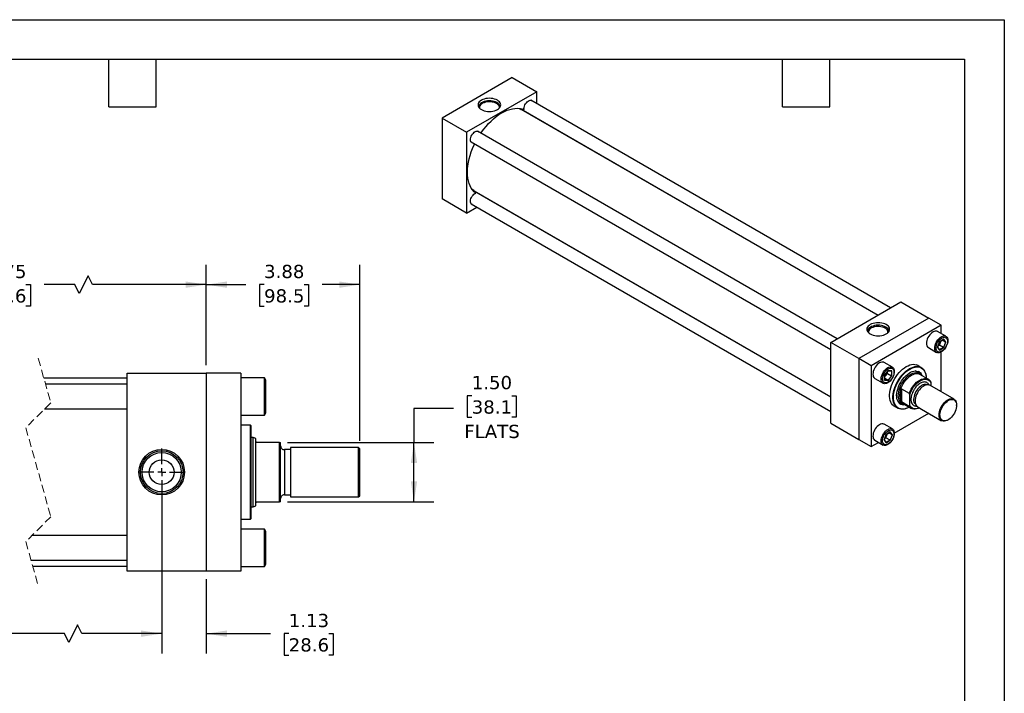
# Model space of a CAD drawing. Header units: inches. Extents: x 0 to 44, y 0 to 34.
# Tile 3 of 3: x 19.2 to 44, y 17 to 34. Entities that reach past the tile are written whole.
import ezdxf

# ---------------------------------------------------------------- set-up
doc = ezdxf.new("R2010")
doc.units = ezdxf.units.IN
doc.header["$LTSCALE"] = 4
doc.header["$MEASUREMENT"] = 0
for name, pattern in [('SLD-Center', [0.75, 0.6, -0.05, 0.05, -0.05]), ('SLD-Dashed', [0.075, 0.05, -0.025]), ('SLD-Solid', [0])]:
    doc.linetypes.add(name, pattern=pattern)
doc.layers.add('CENTER', color=40, linetype='SLD-Center')
doc.layers.add('DIMENSIONS', color=140, linetype='SLD-Solid', lineweight=25)
doc.layers.add('TEXT', color=140, linetype='SLD-Solid', lineweight=25)
doc.styles.add('SLDTEXTSTYLE0', font='VERDANA.TTF')
doc.dimstyles.new('SLDDIMSTYLE0', dxfattribs={"dimtxt": 0.339844, "dimasz": 0.52, "dimexe": 0, "dimexo": 0.0625, "dimgap": 0.084961, "dimtad": 0, "dimtih": 1, "dimtoh": 1, "dimrnd": 1e-09, "dimzin": 12, "dimdsep": 46, "dimtxsty": 'SLDTEXTSTYLE0', "dimsah": 1, "dimcen": 0.09, "dimadec": 0, "dimazin": 3, "dimtfac": 1, "dimtofl": 0, "dimtmove": 0, "dimatfit": 3, "dimfxl": 0, "dimfrac": 2, "dimtolj": 1, "dimtzin": 12, "dimarcsym": 0})
doc.dimstyles.new('SLDDIMSTYLE1', dxfattribs={"dimtxt": 0.339844, "dimasz": 0.52, "dimexe": 0, "dimexo": 0.0625, "dimgap": 0.084961, "dimtad": 0, "dimtih": 1, "dimtoh": 1, "dimrnd": 1e-09, "dimzin": 12, "dimdsep": 46, "dimtxsty": 'SLDTEXTSTYLE0', "dimsah": 1, "dimcen": 0.09, "dimadec": 0, "dimazin": 3, "dimtfac": 1, "dimtmove": 0, "dimatfit": 0, "dimfxl": 0, "dimfrac": 2, "dimtolj": 1, "dimtzin": 12, "dimarcsym": 0})
doc.dimstyles.new('SLDDIMSTYLE3', dxfattribs={"dimtxt": 0.339844, "dimasz": 0.52, "dimexe": 0, "dimexo": 0.0625, "dimgap": 0.084961, "dimtad": 0, "dimtih": 1, "dimtoh": 1, "dimrnd": 1e-09, "dimzin": 4, "dimdsep": 46, "dimtxsty": 'SLDTEXTSTYLE0', "dimsah": 1, "dimcen": 0.09, "dimadec": 0, "dimazin": 1, "dimtfac": 1, "dimtofl": 0, "dimtmove": 0, "dimatfit": 3, "dimfxl": 0, "dimfrac": 2, "dimtolj": 1, "dimtzin": 12, "dimarcsym": 0})

# ---------------------------------------------------------------- blocks, each defined once
blk = doc.blocks.new('_D_12')
at = {"layer": 'DIMENSIONS'}
for p, q in [((13.162, 25.281), (13.162, 27.814)), ((23.863, 25.281), (23.863, 27.814)), ((20.878, 27.536), (20.656, 27.092)), ((20.989, 27.314), (20.878, 27.536)), ((13.162, 27.314), (17.555, 27.314)), ((18.016, 27.314), (17.902, 27.314)), ((17.902, 27.314), (17.902, 26.774)), ((19.308, 27.314), (19.423, 27.314)), ((19.423, 27.314), (19.423, 26.774)), ((20.545, 27.314), (19.769, 27.314)), ((20.656, 27.092), (20.545, 27.314)), ((23.863, 27.314), (20.989, 27.314)), ((17.902, 26.774), (18.016, 26.774)), ((19.423, 26.774), (19.308, 26.774))]:
    blk.add_line(p, q, dxfattribs=at)
for points in [[(13.162, 27.314), (13.682, 27.234), (13.682, 27.394)], [(23.863, 27.314), (23.343, 27.394), (23.343, 27.234)]]:
    blk.add_solid(points, dxfattribs=at)
at = {"layer": 'DIMENSIONS', "char_height": 0.3333, "attachment_point": 1, "style": 'SLDTEXTSTYLE0'}
for s, insert in [('29.75', (18.016, 27.813)), ('755.6', (18.016, 27.197))]:
    blk.add_mtext(s, dxfattribs=dict(at, insert=insert))
blk = doc.blocks.new('_D_13')
at = {"layer": 'DIMENSIONS'}
for p, q in [((23.863, 25.281), (23.863, 27.814)), ((27.739, 23.374), (27.739, 27.814)), ((23.863, 27.314), (24.86, 27.314)), ((25.321, 27.314), (25.207, 27.314)), ((25.207, 27.314), (25.207, 26.774)), ((26.331, 27.314), (26.445, 27.314)), ((26.445, 27.314), (26.445, 26.774)), ((27.739, 27.314), (26.791, 27.314)), ((25.207, 26.774), (25.321, 26.774)), ((26.445, 26.774), (26.331, 26.774))]:
    blk.add_line(p, q, dxfattribs=at)
for points in [[(23.863, 27.314), (24.383, 27.234), (24.383, 27.394)], [(27.739, 27.314), (27.219, 27.394), (27.219, 27.234)]]:
    blk.add_solid(points, dxfattribs=at)
at = {"layer": 'DIMENSIONS', "char_height": 0.3333, "attachment_point": 1, "style": 'SLDTEXTSTYLE0'}
for s, insert in [('3.88', (25.321, 27.813)), ('98.5', (25.321, 27.197))]:
    blk.add_mtext(s, dxfattribs=dict(at, insert=insert))
blk = doc.blocks.new('_D_14')
at = {"layer": 'DIMENSIONS'}
for p, q in [((30.561, 24.509), (30.447, 24.509)), ((30.447, 24.509), (30.447, 23.969)), ((31.571, 24.509), (31.685, 24.509)), ((31.685, 24.509), (31.685, 23.969)), ((30.104, 24.191), (29.104, 24.191)), ((29.104, 24.191), (29.104, 23.331)), ((30.447, 23.969), (30.561, 23.969)), ((31.685, 23.969), (31.571, 23.969)), ((25.908, 23.331), (29.604, 23.331)), ((29.104, 21.831), (29.104, 23.331)), ((25.908, 21.831), (29.604, 21.831))]:
    blk.add_line(p, q, dxfattribs=at)
for points in [[(29.104, 23.331), (29.024, 22.811), (29.184, 22.811)], [(29.104, 21.831), (29.184, 22.351), (29.024, 22.351)]]:
    blk.add_solid(points, dxfattribs=at)
at = {"layer": 'DIMENSIONS', "char_height": 0.3333, "attachment_point": 1, "style": 'SLDTEXTSTYLE0'}
for s, insert in [('1.50', (30.561, 25.009)), ('38.1', (30.561, 24.392)), ('FLATS', (30.373, 23.776))]:
    blk.add_mtext(s, dxfattribs=dict(at, insert=insert))
blk = doc.blocks.new('_D_15')
at = {"layer": 'DIMENSIONS'}
for p, q in [((14.037, 22.381), (14.037, 18.006)), ((22.738, 22.381), (22.738, 18.006)), ((20.615, 18.728), (20.392, 18.284)), ((20.726, 18.506), (20.615, 18.728)), ((14.037, 18.506), (16.461, 18.506)), ((16.921, 18.506), (16.807, 18.506)), ((16.807, 18.506), (16.807, 17.966)), ((18.214, 18.506), (18.328, 18.506)), ((18.328, 18.506), (18.328, 17.966)), ((20.281, 18.506), (18.674, 18.506)), ((20.392, 18.284), (20.281, 18.506)), ((22.738, 18.506), (20.726, 18.506)), ((16.807, 17.966), (16.921, 17.966)), ((18.328, 17.966), (18.214, 17.966))]:
    blk.add_line(p, q, dxfattribs=at)
for points in [[(14.037, 18.506), (14.557, 18.426), (14.557, 18.586)], [(22.738, 18.506), (22.218, 18.586), (22.218, 18.426)]]:
    blk.add_solid(points, dxfattribs=at)
at = {"layer": 'DIMENSIONS', "char_height": 0.3333, "attachment_point": 1, "style": 'SLDTEXTSTYLE0'}
for s, insert in [('27.75', (16.921, 19.005)), ('704.8', (16.921, 18.389))]:
    blk.add_mtext(s, dxfattribs=dict(at, insert=insert))
blk = doc.blocks.new('_D_16')
at = {"layer": 'DIMENSIONS'}
for p, q in [((22.738, 22.381), (22.738, 18.006)), ((23.863, 19.881), (23.863, 18.006)), ((22.738, 18.506), (21.738, 18.506)), ((23.863, 18.506), (25.483, 18.506)), ((25.943, 18.506), (25.829, 18.506)), ((25.829, 18.506), (25.829, 17.966)), ((26.953, 18.506), (27.067, 18.506)), ((27.067, 18.506), (27.067, 17.966)), ((25.829, 17.966), (25.943, 17.966)), ((27.067, 17.966), (26.953, 17.966))]:
    blk.add_line(p, q, dxfattribs=at)
for points in [[(22.738, 18.506), (22.218, 18.586), (22.218, 18.426)], [(23.863, 18.506), (24.383, 18.426), (24.383, 18.586)]]:
    blk.add_solid(points, dxfattribs=at)
at = {"layer": 'DIMENSIONS', "char_height": 0.3333, "attachment_point": 1, "style": 'SLDTEXTSTYLE0'}
for s, insert in [('1.13', (25.943, 19.005)), ('28.6', (25.943, 18.389))]:
    blk.add_mtext(s, dxfattribs=dict(at, insert=insert))
blk = doc.blocks.new('SW_CENTERMARKSYMBOL_4')
at = {"layer": 'CENTER', "color": 0}
for p, q in [((0, 0.2), (0, 0.595)), ((-0.2, 0), (-0.595, 0)), ((0, 0), (-0.1, 0)), ((0, 0), (0, 0.1)), ((0, 0), (0, -0.1)), ((0, 0), (0.1, 0)), ((0.2, 0), (0.595, 0)), ((0, -0.2), (0, -0.595))]:
    blk.add_line(p, q, dxfattribs=at)

msp = doc.modelspace()

# ---------------------------------------------------------------- linework, layer by layer
at = {"color": 7, "linetype": 'SLD-Solid'}
for p, q in [((0, 34), (44, 34)), ((44, 34), (44, 0))]:
    msp.add_line(p, q, dxfattribs=at)
for p, q in [((31.582, 32.539), (29.814, 31.519)), ((31.582, 32.539), (32.201, 32.182)), ((32.201, 32.182), (30.433, 31.162)), ((32.201, 31.881), (32.201, 32.182)), ((41.132, 26.725), (32.053, 31.966)), ((31.796, 31.754), (31.789, 31.758)), ((31.799, 31.752), (40.82, 26.544)), ((40.813, 26.54), (31.811, 31.737)), ((29.814, 31.519), (29.814, 29.477)), ((29.814, 31.519), (30.433, 31.162)), ((32.201, 31.512), (32.201, 31.52)), ((30.433, 31.162), (30.433, 29.12)), ((39.781, 25.945), (30.703, 31.186)), ((30.546, 30.916), (39.625, 25.675)), ((30.595, 29.689), (30.601, 29.684)), ((39.625, 24.476), (30.605, 29.683)), ((30.624, 29.68), (39.625, 24.484)), ((30.433, 29.12), (29.814, 29.477)), ((30.546, 29.356), (39.625, 24.115)), ((31.007, 29.451), (31.013, 29.455)), ((30.433, 29.12), (30.694, 29.271)), ((39.625, 25.855), (41.393, 26.876)), ((41.393, 26.876), (42.1, 26.467)), ((42.1, 26.467), (40.332, 25.447)), ((42.409, 26.289), (42.1, 26.467)), ((42.409, 26.289), (40.642, 25.268)), ((42.527, 26.01), (42.318, 26.13)), ((42.409, 26.078), (42.409, 26.289)), ((40.332, 25.447), (39.625, 25.855)), ((39.625, 23.814), (39.625, 25.855)), ((42.369, 25.875), (42.316, 25.739)), ((42.317, 25.74), (42.369, 25.874)), ((42.364, 25.79), (42.39, 25.856)), ((42.475, 25.937), (42.369, 25.875)), ((42.369, 25.874), (42.472, 25.934)), ((42.39, 25.856), (42.405, 25.895)), ((42.52, 25.861), (42.433, 25.911)), ((42.52, 25.861), (42.469, 25.729)), ((42.47, 25.932), (42.52, 25.861)), ((42.528, 25.861), (42.475, 25.937)), ((42.475, 25.724), (42.528, 25.861)), ((42.084, 25.724), (42.292, 25.604)), ((42.316, 25.739), (42.369, 25.663)), ((42.368, 25.669), (42.318, 25.741)), ((42.329, 25.769), (42.364, 25.79)), ((42.469, 25.729), (42.364, 25.79)), ((42.469, 25.729), (42.368, 25.671)), ((42.369, 25.663), (42.475, 25.724)), ((42.409, 24.608), (42.409, 25.615)), ((40.332, 25.447), (40.332, 23.405)), ((40.642, 25.268), (40.332, 25.447)), ((41.176, 25.23), (40.968, 25.351)), ((40.642, 25.268), (40.642, 23.227)), ((41.071, 25.143), (40.979, 25.028)), ((40.981, 25.029), (41.071, 25.14)), ((41.051, 25.075), (41.051, 25.116)), ((41.07, 25.14), (41.158, 25.132)), ((41.163, 25.135), (41.071, 25.143)), ((41.156, 25.132), (41.156, 25.014)), ((41.163, 25.012), (41.163, 25.135)), ((41.854, 25.073), (41.748, 25.135)), ((41.906, 25.223), (41.788, 25.292)), ((21.863, 24.956), (19.764, 24.956)), ((21.863, 20.081), (21.863, 25.081)), ((21.863, 25.081), (23.863, 25.081)), ((23.863, 25.081), (23.863, 20.081)), ((24.738, 25.081), (23.863, 25.081)), ((24.738, 25.081), (24.738, 20.081)), ((25.328, 24.96), (24.738, 24.96)), ((25.363, 24.9), (25.328, 24.96)), ((25.328, 24.022), (25.328, 24.96)), ((25.363, 24.082), (25.363, 24.9)), ((40.733, 24.945), (40.942, 24.824)), ((40.979, 25.028), (40.979, 24.906)), ((40.979, 24.906), (41.071, 24.898)), ((40.981, 24.91), (40.981, 25.029)), ((40.981, 24.987), (41.007, 25.02)), ((41.068, 24.904), (40.981, 24.955)), ((41.068, 24.904), (40.981, 24.912)), ((41.007, 25.02), (41.051, 25.075)), ((41.051, 25.075), (41.156, 25.014)), ((41.156, 25.014), (41.068, 24.904)), ((41.071, 24.898), (41.163, 25.012)), ((42.081, 24.929), (41.871, 25.05)), ((21.863, 24.803), (19.807, 24.803)), ((41.382, 24.383), (41.382, 24.66)), ((41.404, 24.686), (41.603, 24.571)), ((41.404, 24.686), (41.404, 24.357)), ((42.732, 24.422), (42.124, 24.773)), ((42.145, 24.842), (42.145, 24.761)), ((41.31, 24.377), (41.417, 24.315)), ((41.603, 24.242), (41.404, 24.357)), ((41.614, 24.265), (41.614, 24.536)), ((19.784, 24.178), (21.863, 24.178)), ((41.194, 24.264), (41.313, 24.195)), ((41.446, 24.312), (41.656, 24.191)), ((41.812, 24.232), (42.419, 23.881)), ((42.797, 24.266), (42.797, 24.279)), ((24.738, 24.022), (25.328, 24.022)), ((25.328, 24.022), (25.363, 24.082)), ((41.225, 23.563), (42.097, 24.067)), ((42.576, 23.896), (42.587, 23.903)), ((24.975, 23.768), (24.738, 23.768)), ((24.995, 23.748), (24.975, 23.768)), ((24.975, 21.394), (24.975, 23.768)), ((24.995, 22.581), (24.995, 23.748)), ((39.625, 23.814), (40.332, 23.405)), ((41.176, 23.671), (40.968, 23.791)), ((25.049, 23.456), (24.995, 23.456)), ((25.114, 23.432), (25.049, 23.456)), ((25.049, 21.706), (25.049, 23.456)), ((25.114, 23.362), (25.114, 23.432)), ((25.114, 21.799), (25.114, 23.362)), ((40.332, 23.405), (40.642, 23.227)), ((40.733, 23.385), (40.942, 23.265)), ((41.018, 23.536), (40.965, 23.399)), ((40.965, 23.399), (41.018, 23.324)), ((40.967, 23.401), (41.019, 23.535)), ((41.018, 23.33), (40.967, 23.402)), ((40.978, 23.43), (41.014, 23.451)), ((41.014, 23.451), (41.039, 23.516)), ((41.119, 23.39), (41.014, 23.451)), ((41.119, 23.39), (41.017, 23.331)), ((41.124, 23.597), (41.018, 23.536)), ((41.018, 23.324), (41.124, 23.385)), ((41.019, 23.535), (41.122, 23.594)), ((41.039, 23.516), (41.054, 23.555)), ((41.17, 23.522), (41.083, 23.572)), ((41.17, 23.522), (41.119, 23.39)), ((41.12, 23.593), (41.17, 23.522)), ((41.177, 23.522), (41.124, 23.597)), ((41.124, 23.385), (41.177, 23.522)), ((25.708, 23.331), (25.145, 23.331)), ((25.708, 21.831), (25.708, 23.331)), ((25.708, 23.331), (25.739, 23.331)), ((25.739, 21.831), (25.739, 23.331)), ((25.989, 23.15), (25.834, 23.15)), ((25.834, 23.15), (25.834, 22.011)), ((27.708, 23.206), (25.989, 23.206)), ((25.989, 23.206), (25.989, 21.956)), ((27.739, 23.174), (27.708, 23.206)), ((27.708, 21.956), (27.708, 23.206)), ((27.739, 22.581), (27.739, 23.174)), ((40.642, 23.227), (40.824, 23.332)), ((24.995, 21.414), (24.995, 22.581)), ((27.739, 21.987), (27.739, 22.581)), ((25.834, 22.011), (25.989, 22.011)), ((25.989, 21.956), (27.708, 21.956)), ((27.708, 21.956), (27.739, 21.987)), ((24.995, 21.706), (25.049, 21.706)), ((25.049, 21.706), (25.114, 21.729)), ((25.114, 21.729), (25.114, 21.799)), ((25.145, 21.831), (25.708, 21.831)), ((25.739, 21.831), (25.708, 21.831)), ((24.738, 21.394), (24.975, 21.394)), ((24.975, 21.394), (24.995, 21.414)), ((25.328, 21.14), (24.738, 21.14)), ((25.363, 21.08), (25.328, 21.14)), ((25.328, 20.202), (25.328, 21.14)), ((21.863, 20.983), (19.464, 20.983)), ((25.363, 20.671), (25.363, 21.08)), ((25.363, 20.262), (25.363, 20.671)), ((19.441, 20.358), (21.863, 20.358)), ((19.484, 20.206), (21.863, 20.206)), ((24.738, 20.202), (25.328, 20.202)), ((25.328, 20.202), (25.363, 20.262)), ((23.863, 20.081), (21.863, 20.081)), ((24.738, 20.081), (23.863, 20.081))]:
    msp.add_line(p, q)
at = {"color": 7, "linetype": 'SLD-Dashed', "lineweight": 18}
for p, q in [((19.624, 25.456), (19.939, 24.333)), ((19.939, 24.333), (19.309, 23.703)), ((19.309, 23.703), (19.939, 21.458)), ((19.939, 21.458), (19.309, 20.828)), ((19.309, 20.828), (19.624, 19.706))]:
    msp.add_line(p, q, dxfattribs=at)
at = {"flags": 128}
for points in [[(31.21, 31.968), (31.176, 31.984), (31.138, 31.998), (31.096, 32.008), (31.052, 32.014), (31.008, 32.016), (30.963, 32.014), (30.919, 32.008), (30.877, 31.998), (30.839, 31.984), (30.805, 31.968), (30.775, 31.948), (30.752, 31.926), (30.735, 31.902), (30.724, 31.876), (30.721, 31.85), (30.724, 31.824), (30.735, 31.799), (30.752, 31.775), (30.775, 31.753), (30.805, 31.733), (30.839, 31.716), (30.877, 31.703), (30.919, 31.693), (30.963, 31.687), (31.008, 31.685), (31.052, 31.687), (31.096, 31.693), (31.138, 31.703), (31.176, 31.716), (31.21, 31.733), (31.24, 31.753), (31.263, 31.775), (31.281, 31.799), (31.291, 31.824), (31.295, 31.85), (31.291, 31.876), (31.281, 31.902), (31.263, 31.926), (31.24, 31.948), (31.21, 31.968)], [(31.198, 31.907), (31.165, 31.924), (31.128, 31.937), (31.088, 31.946), (31.045, 31.951), (31.002, 31.953), (30.959, 31.95), (30.917, 31.944), (30.877, 31.934), (30.841, 31.92), (30.809, 31.903), (30.783, 31.883), (30.762, 31.861), (30.747, 31.838), (30.739, 31.813), (30.738, 31.793)], [(31.186, 31.886), (31.153, 31.902), (31.116, 31.915), (31.076, 31.923), (31.034, 31.928), (30.991, 31.928), (30.949, 31.925), (30.909, 31.917), (30.871, 31.906), (30.837, 31.89), (30.808, 31.872), (30.785, 31.851), (30.768, 31.829), (30.758, 31.805), (30.755, 31.78), (30.756, 31.77)], [(31.259, 31.77), (31.259, 31.774), (31.258, 31.799), (31.25, 31.823), (31.235, 31.846), (31.213, 31.867), (31.186, 31.886)], [(31.277, 31.793), (31.277, 31.794), (31.274, 31.819), (31.265, 31.844), (31.249, 31.867), (31.226, 31.888), (31.198, 31.907)], [(31.881, 31.731), (31.879, 31.757), (31.882, 31.786), (31.89, 31.817), (31.902, 31.848), (31.919, 31.878), (31.939, 31.905), (31.961, 31.928), (31.985, 31.947), (32.009, 31.96), (32.032, 31.966), (32.053, 31.966), (32.072, 31.959), (32.087, 31.946), (32.088, 31.946)], [(30.79, 31.136), (30.806, 31.159), (30.863, 31.236), (30.922, 31.309), (30.984, 31.378), (31.048, 31.443), (31.114, 31.502), (31.181, 31.556), (31.249, 31.605), (31.317, 31.648), (31.385, 31.684), (31.453, 31.714), (31.52, 31.737), (31.586, 31.753), (31.65, 31.763), (31.712, 31.765), (31.771, 31.761), (31.828, 31.749), (31.881, 31.731)], [(31.76, 31.762), (31.776, 31.755), (31.811, 31.737)], [(31.825, 31.737), (31.82, 31.738), (31.81, 31.742)], [(31.88, 31.697), (31.877, 31.7), (31.841, 31.728)], [(32.039, 31.613), (32.05, 31.599), (32.051, 31.598)], [(30.581, 30.896), (30.573, 30.898), (30.556, 30.907), (30.542, 30.922), (30.533, 30.942), (30.529, 30.967), (30.53, 30.995), (30.536, 31.026), (30.547, 31.057), (30.562, 31.087), (30.58, 31.116), (30.602, 31.14), (30.625, 31.161), (30.649, 31.176), (30.673, 31.185), (30.695, 31.187), (30.715, 31.183), (30.732, 31.172), (30.737, 31.166)], [(30.664, 29.623), (30.622, 29.66), (30.583, 29.703), (30.55, 29.752), (30.521, 29.807), (30.497, 29.867), (30.478, 29.932), (30.465, 30.002), (30.457, 30.076), (30.454, 30.153), (30.457, 30.233), (30.465, 30.316), (30.478, 30.402), (30.497, 30.488), (30.521, 30.576), (30.55, 30.664), (30.583, 30.752), (30.622, 30.84), (30.634, 30.865)], [(30.581, 29.336), (30.58, 29.336), (30.562, 29.343), (30.547, 29.356), (30.536, 29.374), (30.53, 29.398), (30.529, 29.425), (30.533, 29.455), (30.542, 29.486), (30.556, 29.517), (30.573, 29.546), (30.594, 29.572), (30.616, 29.594), (30.64, 29.611), (30.664, 29.623)], [(30.624, 29.68), (30.612, 29.687), (30.576, 29.712)], [(30.619, 29.679), (30.62, 29.679), (30.631, 29.668)], [(30.647, 29.659), (30.689, 29.641), (30.693, 29.64)], [(30.864, 29.542), (30.863, 29.542), (30.845, 29.544)], [(41.021, 26.304), (40.987, 26.321), (40.949, 26.334), (40.907, 26.344), (40.863, 26.35), (40.818, 26.352), (40.774, 26.35), (40.73, 26.344), (40.688, 26.334), (40.65, 26.321), (40.616, 26.304), (40.586, 26.284), (40.563, 26.262), (40.546, 26.238), (40.535, 26.213), (40.531, 26.187), (40.535, 26.161), (40.546, 26.135), (40.563, 26.111), (40.586, 26.089), (40.616, 26.07), (40.65, 26.053), (40.688, 26.039), (40.73, 26.029), (40.774, 26.023), (40.818, 26.021), (40.863, 26.023), (40.907, 26.029), (40.949, 26.039), (40.987, 26.053), (41.021, 26.07), (41.051, 26.089), (41.074, 26.111), (41.091, 26.135), (41.102, 26.161), (41.105, 26.187), (41.102, 26.213), (41.091, 26.238), (41.074, 26.262), (41.051, 26.284), (41.021, 26.304)], [(41.009, 26.244), (40.976, 26.26), (40.939, 26.273), (40.899, 26.282), (40.856, 26.288), (40.813, 26.289), (40.77, 26.287), (40.728, 26.28), (40.688, 26.27), (40.652, 26.256), (40.62, 26.239), (40.594, 26.219), (40.573, 26.197), (40.558, 26.174), (40.55, 26.149), (40.549, 26.13)], [(40.993, 26.217), (40.961, 26.232), (40.925, 26.244), (40.886, 26.253), (40.845, 26.258), (40.803, 26.258), (40.761, 26.255), (40.721, 26.247), (40.684, 26.236), (40.651, 26.221), (40.623, 26.203), (40.6, 26.183), (40.583, 26.16), (40.574, 26.137), (40.571, 26.113), (40.572, 26.102)], [(41.065, 26.102), (41.065, 26.106), (41.065, 26.131), (41.057, 26.154), (41.042, 26.177), (41.021, 26.198), (40.993, 26.217)], [(41.088, 26.13), (41.088, 26.13), (41.085, 26.155), (41.076, 26.18), (41.06, 26.203), (41.037, 26.225), (41.009, 26.244)], [(42.318, 26.13), (42.307, 26.136), (42.284, 26.141), (42.258, 26.14), (42.23, 26.133), (42.201, 26.119), (42.172, 26.099), (42.144, 26.075), (42.118, 26.045), (42.094, 26.013), (42.074, 25.977), (42.057, 25.94), (42.045, 25.903), (42.038, 25.866), (42.035, 25.832)], [(42.244, 25.711), (42.246, 25.746), (42.254, 25.782), (42.266, 25.82), (42.283, 25.857), (42.303, 25.892), (42.327, 25.925), (42.353, 25.954), (42.381, 25.979), (42.41, 25.998), (42.438, 26.012), (42.466, 26.02), (42.493, 26.021), (42.516, 26.015), (42.537, 26.003), (42.553, 25.986), (42.565, 25.962), (42.573, 25.934), (42.575, 25.903), (42.573, 25.868), (42.565, 25.831), (42.553, 25.794), (42.537, 25.757), (42.516, 25.722), (42.493, 25.689), (42.466, 25.66), (42.438, 25.635), (42.41, 25.615), (42.381, 25.602), (42.353, 25.594), (42.327, 25.593), (42.303, 25.599), (42.283, 25.611), (42.266, 25.628), (42.254, 25.651), (42.246, 25.679), (42.244, 25.711)], [(42.566, 25.883), (42.564, 25.851), (42.557, 25.817), (42.545, 25.783), (42.529, 25.749), (42.509, 25.717), (42.486, 25.688), (42.461, 25.662), (42.435, 25.641), (42.408, 25.626), (42.382, 25.616), (42.357, 25.613), (42.335, 25.616), (42.315, 25.626), (42.299, 25.641), (42.287, 25.662), (42.28, 25.687), (42.277, 25.716), (42.28, 25.748), (42.287, 25.782), (42.299, 25.817), (42.315, 25.851), (42.335, 25.883), (42.357, 25.912), (42.382, 25.938), (42.408, 25.958), (42.435, 25.974), (42.461, 25.983), (42.486, 25.987), (42.509, 25.983), (42.529, 25.974), (42.545, 25.959), (42.557, 25.938), (42.564, 25.913), (42.566, 25.883)], [(40.968, 25.351), (40.957, 25.356), (40.933, 25.361), (40.907, 25.36), (40.879, 25.353), (40.85, 25.339), (40.822, 25.32), (40.794, 25.295), (40.767, 25.266), (40.744, 25.233), (40.723, 25.197), (40.707, 25.161), (40.694, 25.123), (40.687, 25.087), (40.684, 25.052), (40.687, 25.02), (40.694, 24.992), (40.707, 24.969), (40.723, 24.951), (40.733, 24.945)], [(41.059, 24.836), (41.03, 24.822), (41.002, 24.815), (40.976, 24.814), (40.952, 24.819), (40.932, 24.831), (40.915, 24.849), (40.903, 24.872), (40.896, 24.9), (40.893, 24.932), (40.896, 24.966), (40.903, 25.003), (40.915, 25.04), (40.932, 25.077), (40.952, 25.112), (40.976, 25.145), (41.002, 25.174), (41.03, 25.199), (41.059, 25.219), (41.088, 25.232), (41.116, 25.24), (41.142, 25.241), (41.166, 25.235), (41.186, 25.224), (41.203, 25.206), (41.215, 25.183), (41.222, 25.155), (41.225, 25.123), (41.222, 25.088), (41.215, 25.052), (41.203, 25.014), (41.186, 24.977), (41.166, 24.942), (41.142, 24.909), (41.116, 24.88), (41.088, 24.855), (41.059, 24.836)], [(41.071, 25.187), (41.098, 25.2), (41.124, 25.206), (41.147, 25.206), (41.169, 25.2), (41.187, 25.187), (41.201, 25.169), (41.21, 25.146), (41.215, 25.119), (41.215, 25.088), (41.21, 25.055), (41.201, 25.02), (41.187, 24.986), (41.169, 24.953), (41.147, 24.922), (41.124, 24.895), (41.098, 24.871), (41.071, 24.853), (41.045, 24.841), (41.019, 24.834), (40.995, 24.834), (40.974, 24.841), (40.956, 24.853), (40.942, 24.871), (40.932, 24.894), (40.927, 24.922), (40.927, 24.952), (40.932, 24.986), (40.942, 25.02), (40.956, 25.054), (40.974, 25.087), (40.995, 25.118), (41.019, 25.146), (41.045, 25.169), (41.071, 25.187)], [(41.263, 24.224), (41.235, 24.236), (41.204, 24.256), (41.176, 24.282), (41.152, 24.314), (41.133, 24.351), (41.118, 24.392), (41.109, 24.438), (41.104, 24.488), (41.104, 24.541), (41.109, 24.596), (41.118, 24.653), (41.133, 24.712), (41.152, 24.771), (41.176, 24.83), (41.204, 24.888), (41.235, 24.944), (41.27, 24.999), (41.308, 25.05), (41.348, 25.098), (41.391, 25.142), (41.435, 25.182), (41.48, 25.216), (41.526, 25.246), (41.571, 25.269), (41.616, 25.287), (41.66, 25.298), (41.703, 25.303), (41.743, 25.302), (41.781, 25.294), (41.816, 25.28), (41.848, 25.26), (41.857, 25.252)], [(41.603, 24.221), (41.564, 24.201), (41.519, 24.184), (41.475, 24.173), (41.433, 24.168), (41.393, 24.169), (41.355, 24.177), (41.321, 24.191), (41.29, 24.211), (41.262, 24.237), (41.239, 24.268), (41.22, 24.305), (41.205, 24.346), (41.195, 24.392), (41.19, 24.441), (41.19, 24.494), (41.195, 24.549), (41.205, 24.606), (41.22, 24.664), (41.239, 24.722), (41.262, 24.781), (41.29, 24.838), (41.321, 24.895), (41.355, 24.949), (41.393, 25), (41.433, 25.048), (41.475, 25.091), (41.519, 25.131), (41.564, 25.165), (41.609, 25.194), (41.655, 25.217), (41.7, 25.235), (41.743, 25.246), (41.786, 25.251), (41.826, 25.25), (41.863, 25.242), (41.898, 25.228), (41.929, 25.208), (41.957, 25.182), (41.98, 25.15), (41.999, 25.114), (42.014, 25.072), (42.024, 25.027), (42.028, 24.978), (42.029, 24.959)], [(41.603, 24.221), (41.594, 24.216), (41.549, 24.196), (41.504, 24.182), (41.461, 24.174), (41.42, 24.173), (41.381, 24.178), (41.345, 24.19), (41.313, 24.207), (41.284, 24.231), (41.259, 24.261), (41.239, 24.296), (41.223, 24.336), (41.212, 24.38), (41.205, 24.429), (41.204, 24.48), (41.208, 24.535), (41.216, 24.591), (41.23, 24.649), (41.248, 24.708), (41.271, 24.767), (41.298, 24.824), (41.329, 24.881), (41.363, 24.935), (41.4, 24.986), (41.44, 25.035), (41.482, 25.079), (41.526, 25.118), (41.571, 25.153), (41.616, 25.182)], [(41.505, 24.278), (41.496, 24.277), (41.459, 24.275), (41.424, 24.28), (41.392, 24.291), (41.363, 24.309), (41.339, 24.332), (41.318, 24.362), (41.302, 24.396), (41.291, 24.435), (41.285, 24.478), (41.283, 24.525), (41.287, 24.574), (41.296, 24.626), (41.31, 24.678), (41.328, 24.731), (41.351, 24.784), (41.377, 24.835), (41.408, 24.885), (41.441, 24.931), (41.477, 24.974), (41.515, 25.014), (41.555, 25.048), (41.596, 25.078), (41.637, 25.101), (41.678, 25.119), (41.717, 25.13), (41.756, 25.135), (41.792, 25.134), (41.825, 25.126), (41.856, 25.111), (41.882, 25.091), (41.905, 25.064), (41.923, 25.032), (41.93, 25.016)], [(41.616, 25.182), (41.662, 25.205), (41.707, 25.222), (41.75, 25.233), (41.793, 25.238), (41.833, 25.236), (41.87, 25.228), (41.904, 25.213), (41.935, 25.192), (41.962, 25.165), (41.985, 25.133), (42.003, 25.095), (42.016, 25.053), (42.025, 25.007), (42.029, 24.959)], [(41.326, 24.516), (41.329, 24.562), (41.336, 24.61), (41.348, 24.66), (41.365, 24.71), (41.385, 24.76), (41.41, 24.809), (41.438, 24.856), (41.47, 24.9), (41.504, 24.941), (41.54, 24.979), (41.578, 25.012), (41.616, 25.04), (41.655, 25.062), (41.694, 25.079), (41.731, 25.089), (41.767, 25.093), (41.801, 25.092), (41.833, 25.083), (41.861, 25.069), (41.886, 25.049), (41.899, 25.034)], [(41.382, 24.66), (41.4, 24.71), (41.422, 24.76), (41.448, 24.808), (41.477, 24.854), (41.51, 24.898), (41.545, 24.937), (41.582, 24.973), (41.62, 25.003), (41.659, 25.029), (41.697, 25.048), (41.735, 25.062), (41.772, 25.069), (41.807, 25.069), (41.84, 25.063), (41.869, 25.051), (41.871, 25.05)], [(41.603, 24.571), (41.625, 24.623), (41.651, 24.674), (41.681, 24.723), (41.714, 24.769), (41.75, 24.811), (41.788, 24.849), (41.828, 24.881), (41.868, 24.907), (41.909, 24.928), (41.949, 24.941), (41.987, 24.948), (42.023, 24.947), (42.056, 24.94), (42.086, 24.926), (42.112, 24.905), (42.134, 24.878)], [(41.614, 24.536), (41.633, 24.587), (41.656, 24.637), (41.683, 24.686), (41.713, 24.732), (41.747, 24.775), (41.783, 24.814), (41.821, 24.848), (41.86, 24.876), (41.899, 24.899), (41.938, 24.915), (41.976, 24.925), (42.012, 24.928), (42.046, 24.924), (42.076, 24.913), (42.103, 24.896), (42.126, 24.872), (42.145, 24.842)], [(41.88, 25.055), (41.873, 25.084), (41.873, 25.087)], [(42.045, 24.786), (42.031, 24.791), (42.004, 24.794), (41.975, 24.791), (41.945, 24.782), (41.913, 24.767), (41.882, 24.746), (41.851, 24.719), (41.822, 24.688), (41.795, 24.654), (41.771, 24.616), (41.75, 24.577), (41.734, 24.536), (41.722, 24.495), (41.714, 24.456), (41.712, 24.418)], [(42.124, 24.773), (42.106, 24.781), (42.078, 24.787), (42.049, 24.787), (42.017, 24.78), (41.984, 24.766), (41.951, 24.747), (41.919, 24.723), (41.887, 24.693), (41.857, 24.66), (41.83, 24.622), (41.806, 24.582), (41.785, 24.541), (41.769, 24.498), (41.757, 24.456), (41.749, 24.414), (41.747, 24.375)], [(41.473, 24.296), (41.47, 24.297), (41.438, 24.305), (41.41, 24.319), (41.385, 24.34), (41.365, 24.366), (41.348, 24.397), (41.336, 24.432), (41.329, 24.472), (41.326, 24.516)], [(41.747, 24.375), (41.749, 24.338), (41.757, 24.305), (41.769, 24.277), (41.785, 24.253), (41.806, 24.235), (41.812, 24.232)], [(42.355, 24.024), (42.357, 24.064), (42.364, 24.105), (42.376, 24.147), (42.393, 24.19), (42.414, 24.232), (42.438, 24.272), (42.465, 24.309), (42.495, 24.343), (42.526, 24.372), (42.559, 24.397), (42.592, 24.416), (42.625, 24.429), (42.656, 24.436), (42.686, 24.436), (42.713, 24.431), (42.738, 24.419), (42.758, 24.401), (42.775, 24.377), (42.787, 24.349), (42.794, 24.316), (42.797, 24.279), (42.797, 24.279)], [(42.587, 24.388), (42.619, 24.403), (42.65, 24.413), (42.68, 24.416), (42.707, 24.413), (42.732, 24.404), (42.754, 24.389), (42.771, 24.368), (42.784, 24.341), (42.793, 24.31), (42.796, 24.276), (42.795, 24.238), (42.789, 24.198), (42.778, 24.157), (42.763, 24.115), (42.743, 24.074), (42.72, 24.035), (42.694, 23.999), (42.665, 23.966), (42.634, 23.937), (42.603, 23.913), (42.571, 23.894), (42.539, 23.882), (42.508, 23.875), (42.479, 23.875), (42.453, 23.881), (42.43, 23.894), (42.41, 23.912), (42.395, 23.936), (42.384, 23.964), (42.378, 23.997), (42.377, 24.033), (42.381, 24.072), (42.389, 24.113), (42.402, 24.155), (42.42, 24.196), (42.441, 24.236), (42.466, 24.274), (42.493, 24.309), (42.523, 24.34), (42.555, 24.366), (42.587, 24.388)], [(41.414, 24.293), (41.427, 24.296), (41.446, 24.303)], [(41.857, 24.206), (41.828, 24.192), (41.788, 24.178), (41.75, 24.172), (41.714, 24.172), (41.681, 24.18), (41.651, 24.194), (41.625, 24.215), (41.603, 24.242)], [(41.856, 24.206), (41.821, 24.192), (41.783, 24.182), (41.747, 24.179), (41.713, 24.183), (41.683, 24.194), (41.656, 24.211), (41.633, 24.235), (41.614, 24.265)], [(42.576, 23.896), (42.559, 23.888), (42.526, 23.874), (42.495, 23.868), (42.465, 23.867), (42.438, 23.873), (42.414, 23.885), (42.393, 23.903), (42.376, 23.926), (42.364, 23.955), (42.357, 23.987), (42.355, 24.024)], [(40.968, 23.791), (40.957, 23.796), (40.933, 23.802), (40.907, 23.801), (40.879, 23.793), (40.85, 23.78), (40.822, 23.76), (40.794, 23.735), (40.767, 23.706), (40.744, 23.673), (40.723, 23.638), (40.707, 23.601), (40.694, 23.564), (40.687, 23.527), (40.684, 23.492), (40.687, 23.461), (40.694, 23.433), (40.707, 23.41), (40.723, 23.392), (40.733, 23.385)], [(41.225, 23.563), (41.222, 23.529), (41.215, 23.492), (41.203, 23.455), (41.186, 23.418), (41.166, 23.383), (41.142, 23.35), (41.116, 23.32), (41.088, 23.296), (41.059, 23.276), (41.03, 23.262), (41.002, 23.255), (40.976, 23.254), (40.952, 23.259), (40.932, 23.271), (40.915, 23.289), (40.903, 23.312), (40.896, 23.34), (40.893, 23.372), (40.896, 23.407), (40.903, 23.443), (40.915, 23.48), (40.932, 23.517), (40.952, 23.553), (40.976, 23.586), (41.002, 23.615), (41.03, 23.64), (41.059, 23.659), (41.088, 23.673), (41.116, 23.68), (41.142, 23.681), (41.166, 23.676), (41.186, 23.664), (41.203, 23.646), (41.215, 23.623), (41.222, 23.595), (41.225, 23.563)], [(40.927, 23.377), (40.929, 23.409), (40.936, 23.443), (40.948, 23.478), (40.964, 23.511), (40.984, 23.544), (41.007, 23.573), (41.032, 23.598), (41.058, 23.619), (41.085, 23.635), (41.111, 23.644), (41.136, 23.647), (41.158, 23.644), (41.178, 23.635), (41.194, 23.619), (41.206, 23.599), (41.213, 23.573), (41.216, 23.544), (41.213, 23.512), (41.206, 23.478), (41.194, 23.444), (41.178, 23.41), (41.158, 23.378), (41.136, 23.348), (41.111, 23.323), (41.085, 23.302), (41.058, 23.287), (41.032, 23.277), (41.007, 23.274), (40.984, 23.277), (40.964, 23.286), (40.948, 23.302), (40.936, 23.322), (40.929, 23.348), (40.927, 23.377)]]:
    msp.add_lwpolyline(points, dxfattribs=at)
for radius in [0.574, 0.539, 0.495, 0.313]:
    msp.add_circle((22.738, 22.581), radius)
for centre, radius, start, end in [((31.84, 31.787), 0.055, 217.1041, 262.8851), ((30.595, 29.63), 0.055, 37.1041, 82.8851), ((42.203, 25.926), 0.2, 309.3673, 339.3456), ((42.201, 25.927), 0.2, 310.4786, 349.3507), ((42.224, 25.921), 0.179, 338.493, 350.4743), ((42.149, 25.819), 0.115, 173.4667, 235.2211), ((40.85, 25.148), 0.2, 310.6564, 349.5245), ((40.849, 25.148), 0.203, 320.8931, 350.3971), ((41.723, 24.969), 0.191, 19.2756, 52.8746), ((40.867, 25.131), 0.179, 309.5322, 321.5066), ((41.751, 24.522), 0.393, 159.4237, 200.5763), ((41.527, 24.449), 0.159, 204.3551, 239.1366), ((41.858, 24.404), 0.147, 174.6437, 228.5395), ((41.442, 24.484), 0.193, 247.35, 280.5106), ((40.852, 23.587), 0.2, 309.3673, 339.3456), ((40.85, 23.588), 0.2, 310.4786, 349.3507), ((40.873, 23.582), 0.179, 338.493, 350.4743), ((25.834, 23.245), 0.095, 179.9992, 270.0009), ((25.834, 21.916), 0.095, 89.9991, 180.0008)]:
    msp.add_arc(centre, radius, start, end)
for centre, major_axis, ratio, start_param, end_param in [((42.365, 25.877), (0.00401, -0.00344), 0.218443, 0.076768, 0.708711), ((42.471, 25.939), (0.00123, 0.00558), 0.697888, 3.709727, 4.495206), ((42.524, 25.863), (0.00539, 0.00066), 0.565682, 3.786495, 5.357291), ((42.312, 25.741), (0.00539, 0.00066), 0.565682, 5.357291, 5.989234), ((42.365, 25.665), (0.00123, 0.00558), 0.697888, 4.495206, 5.715051), ((42.471, 25.726), (0.00401, -0.00344), 0.218443, 0.708711, 2.279507), ((41.068, 25.145), (-0.00212, 0.00499), 0.565758, 3.435631, 4.067595), ((41.16, 25.137), (0.00421, 0.00385), 0.697875, 3.709669, 4.92971), ((40.976, 25.03), (0.00499, -0.00176), 0.218312, 5.574505, 6.206468), ((40.976, 24.908), (0.00421, 0.00385), 0.697875, 4.92971, 5.715109), ((41.068, 24.9), (-0.00212, 0.00499), 0.565758, 4.067595, 5.638391), ((41.16, 25.014), (0.00499, -0.00176), 0.218312, 4.003708, 5.574505), ((40.962, 23.401), (0.00539, 0.00066), 0.565682, 5.357291, 5.989234), ((41.015, 23.538), (0.00401, -0.00344), 0.218443, 0.076768, 0.708711), ((41.121, 23.387), (0.00401, -0.00344), 0.218443, 0.708711, 2.279507), ((41.121, 23.599), (0.00123, 0.00558), 0.697888, 3.709727, 4.495206), ((41.174, 23.524), (0.00539, 0.00066), 0.565682, 3.786495, 5.357291), ((41.015, 23.326), (0.00123, 0.00558), 0.697888, 4.495206, 5.715051)]:
    msp.add_ellipse(centre, major_axis=major_axis, ratio=ratio, start_param=start_param, end_param=end_param)
for points, knots in [([(31.796, 31.754), (31.799, 31.754), (31.802, 31.753), (31.807, 31.752), (31.811, 31.751), (31.82, 31.748), (31.827, 31.746), (31.842, 31.742), (31.85, 31.74), (31.865, 31.735), (31.873, 31.733), (31.881, 31.731)], [0, 0, 0, 0, 0.125, 0.125, 0.25, 0.25, 0.5, 0.5, 0.75, 0.75, 1, 1, 1, 1]), ([(30.664, 29.623), (30.652, 29.634), (30.64, 29.645), (30.624, 29.661), (30.619, 29.666), (30.611, 29.674), (30.609, 29.676), (30.605, 29.68), (30.603, 29.682), (30.601, 29.684)], [0, 0, 0, 0, 0.5, 0.5, 0.75, 0.75, 0.875, 0.875, 1, 1, 1, 1]), ([(42.097, 24.781), (42.09, 24.793), (42.077, 24.818), (42.047, 24.843), (42.009, 24.857), (41.967, 24.858), (41.923, 24.847), (41.879, 24.826), (41.836, 24.796), (41.792, 24.757), (41.75, 24.707), (41.712, 24.65), (41.682, 24.589), (41.66, 24.528), (41.647, 24.47), (41.645, 24.435), (41.645, 24.418)], [0, 0, 0, 0, 0.069289, 0.144231, 0.219173, 0.292558, 0.363013, 0.429487, 0.495961, 0.566417, 0.639801, 0.714744, 0.789686, 0.86307, 0.933526, 1, 1, 1, 1]), ([(41.382, 24.66), (41.383, 24.663), (41.384, 24.666), (41.387, 24.672), (41.389, 24.675), (41.392, 24.68), (41.394, 24.683), (41.398, 24.686), (41.399, 24.686), (41.402, 24.687), (41.403, 24.687), (41.404, 24.686)], [0, 0, 0, 0, 0.25, 0.25, 0.5, 0.5, 0.75, 0.75, 0.875, 0.875, 1, 1, 1, 1]), ([(41.404, 24.357), (41.403, 24.358), (41.402, 24.359), (41.399, 24.361), (41.398, 24.362), (41.394, 24.366), (41.392, 24.368), (41.389, 24.373), (41.387, 24.375), (41.384, 24.379), (41.383, 24.381), (41.382, 24.383)], [0, 0, 0, 0, 0.125, 0.125, 0.25, 0.25, 0.5, 0.5, 0.75, 0.75, 1, 1, 1, 1]), ([(41.645, 24.418), (41.645, 24.402), (41.647, 24.369), (41.66, 24.326), (41.682, 24.289), (41.712, 24.264), (41.748, 24.25), (41.776, 24.251), (41.788, 24.251)], [0, 0, 0, 0, 0.15619, 0.321736, 0.494164, 0.670252, 0.846339, 1, 1, 1, 1]), ([(25.145, 23.331), (25.143, 23.331), (25.14, 23.331), (25.134, 23.333), (25.126, 23.336), (25.117, 23.345), (25.115, 23.356), (25.114, 23.362)], [0, 0, 0, 0, 0.108226, 0.228864, 0.385294, 0.614662, 1, 1, 1, 1]), ([(25.114, 21.799), (25.115, 21.805), (25.116, 21.814), (25.124, 21.823), (25.131, 21.828), (25.138, 21.83), (25.142, 21.831), (25.145, 21.831), (25.145, 21.831)], [0, 0, 0, 0, 0.365315, 0.508005, 0.732257, 0.84366, 0.970966, 1, 1, 1, 1])]:
    msp.add_open_spline(points, degree=3, knots=knots)
for points in [[(42.134, 24.878), (42.138, 24.866), (42.141, 24.854), (42.145, 24.842)], [(41.614, 24.536), (41.611, 24.548), (41.607, 24.56), (41.603, 24.571)], [(41.603, 24.242), (41.607, 24.249), (41.611, 24.257), (41.614, 24.265)]]:
    msp.add_open_spline(points, degree=3)
at = {"layer": 'TEXT'}
for p, q in [((1, 33), (43, 33)), ((21.4, 31.8), (21.4, 33)), ((22.6, 31.8), (22.6, 33)), ((38.4, 31.8), (38.4, 33)), ((39.6, 31.8), (39.6, 33)), ((43, 33), (43, 1)), ((21.4, 31.8), (22.6, 31.8)), ((38.4, 31.8), (39.6, 31.8))]:
    msp.add_line(p, q, dxfattribs=at)

# ---------------------------------------------------------------- block references
at = {"layer": 'CENTER'}
msp.add_blockref('SW_CENTERMARKSYMBOL_4', (22.738, 22.581), dxfattribs=at)

# ---------------------------------------------------------------- dimensions: what is measured, and where the dimension line sits
at = {"layer": 'DIMENSIONS'}
for base, p1, p2, text, picture, middle in [((23.863, 27.314), (13.162, 25.081), (23.863, 25.081), '29.75', '_D_12', (18.662, 27.314)), ((14.037, 18.506), (22.738, 22.581), (14.037, 22.581), '27.75', '_D_15', (17.568, 18.506))]:
    dim = msp.add_linear_dim(base=base, p1=p1, p2=p2, text=text, dimstyle='SLDDIMSTYLE0', dxfattribs=at)
    dim.commit()
    dim.dimension.update_dxf_attribs({"geometry": picture, "text_midpoint": middle, "dimtype": 160})
for base, p1, p2, dimstyle, picture, middle in [((27.739, 27.314), (23.863, 25.081), (27.739, 23.174), 'SLDDIMSTYLE0', '_D_13', (25.826, 27.314)), ((23.862860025, 18.505886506), (22.737860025, 22.580689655), (23.862860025, 20.080689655), 'SLDDIMSTYLE1', '_D_16', (26.448054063, 18.505886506))]:
    dim = msp.add_linear_dim(base=base, p1=p1, p2=p2, dimstyle=dimstyle, dxfattribs=at)
    dim.commit()
    dim.dimension.update_dxf_attribs({"geometry": picture, "text_midpoint": middle, "dimtype": 160})
dim = msp.add_linear_dim(base=(29.104, 23.331), p1=(25.708, 21.831), p2=(25.708, 23.331), angle=90, text='<>\\PFLATS', dimstyle='SLDDIMSTYLE3', dxfattribs=at)
dim.commit()
dim.dimension.update_dxf_attribs({"geometry": '_D_14', "text_midpoint": (29.104, 24.191), "dimtype": 160})

doc.saveas('drawing.dxf')
